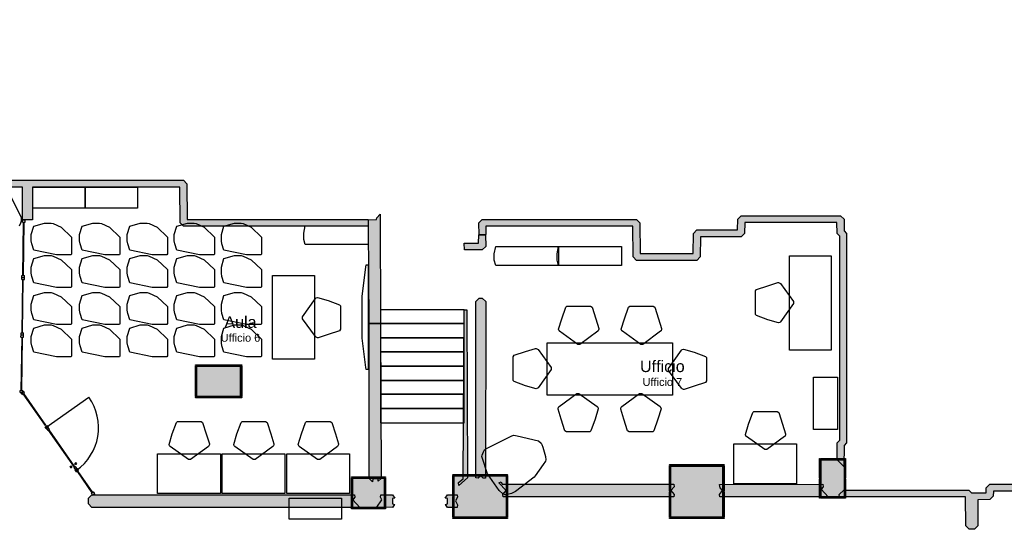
# Model space of a CAD drawing. Header units: millimetres. Extents: x -9985 to 240895, y -184894 to 39395.
# Tile 114 of 164: x 73508 to 92329, y 10620 to 20453. Entities that reach past the tile are written whole.
import ezdxf
from ezdxf.enums import TextEntityAlignment as Align

# ---------------------------------------------------------------- set-up
doc = ezdxf.new("R2010")
doc.units = ezdxf.units.MM
for name, color, linetype in [('A-ARREDI', 9, 'Continuous'), ('A-MURI-ESISTENTI', 7, 'Continuous'), ('A-PARETI-VETRATE', 5, 'Continuous'), ('A-PILASTRI', 8, 'Continuous'), ('A-PORTE', 30, 'Continuous'), ('A-SCALE', 8, 'Continuous'), ('A-TESTI', 7, 'Continuous')]:
    doc.layers.add(name, color=color, linetype=linetype)
doc.styles.add('VISIO', font='arial.ttf')

msp = doc.modelspace()

# ---------------------------------------------------------------- hatches: boundary and pattern name
at = {"layer": 'A-MURI-ESISTENTI'}
for points in [[(76370, 25885), (72400, 25885), (72399.994, 25880.005), (72395, 25880), (72395, 21550), (72330, 21485), (72250.004, 21483.873), (72250, 21485), (71975, 21480), (71975, 19930), (72085, 19920), (72085, 17390), (72662, 17389), (73563, 17389), (73750, 17389), (76570, 17389), (76570, 17385), (76640, 17385), (76705, 17320), (76710, 16635), (80170, 16635), (80170, 16505), (76640, 16505), (76575, 16570), (76570, 17255), (73750, 17255), (73750, 16627), (73563, 16627), (73563, 17255), (71955, 17255), (71955, 17389), (71955, 26250), (72020, 26315), (73270, 26315), (73275, 26410), (73340, 26475), (73440, 26475), (73505, 26410), (73510, 26315), (76370, 26315), (76370, 25885)], [(80406, 14646), (80185, 14650), (80175, 16510), (80175, 16630), (80330, 16635), (80335, 16670), (80400, 16735), (80406, 14646)], [(89260, 11915), (89135, 12040), (89135, 12370), (89185, 12420), (89185, 16320), (89135, 16370), (89130, 16575), (87370, 16575), (87365, 16370), (87300, 16305), (86520, 16305), (86515, 15920), (86450, 15855), (85300, 15855), (85235, 15920), (85230, 16505), (82420, 16505), (82415, 16350), (82290, 16345), (82285, 16570), (82350, 16635), (85300, 16635), (85365, 16570), (85370, 15985), (86380, 15985), (86385, 16370), (86450, 16435), (87230, 16435), (87235, 16640), (87300, 16705), (89200, 16705), (89265, 16640), (89265, 16420), (89315, 16370), (89315, 12370), (89265, 12320), (89260, 11915)], [(82350, 16055), (82010, 16055), (82005, 16180), (82280, 16185), (82285, 16340), (82410, 16345), (82415, 16120), (82350, 16055)], [(82410, 11695), (82370, 11695), (82320, 11735), (82270, 11695), (82225, 11700), (82225, 15070), (82290, 15135), (82350, 15135), (82415, 15070), (82410, 11695)], [(81900, 11555), (81895, 11610), (81985, 11680), (82006, 14912), (82057, 14912), (82065, 11700), (81900, 11555)], [(80250, 11623), (80185, 11688), (80185, 14640), (80406, 14646), (80415, 11688), (80360, 11633), (80359, 11680), (80258, 11680), (80250, 11623)], [(99950, 6575), (99935, 6580), (99985, 6650), (99875, 6970), (99830, 7015), (99775, 7000), (99685, 7280), (99640, 7285), (99615, 7340), (99680, 7415), (99835, 7490), (99830, 11445), (96420, 11445), (96415, 11010), (96350, 10945), (95700, 10945), (95635, 11010), (95630, 11445), (92120, 11445), (92115, 11350), (92050, 11285), (91825, 11280), (91825, 10780), (91760, 10715), (91660, 10715), (91595, 10780), (91590, 11335), (89180, 11335), (89175, 11380), (89260, 11465), (91650, 11465), (91700, 11415), (91980, 11415), (91985, 11510), (92050, 11575), (95700, 11575), (95765, 11510), (95770, 11075), (96280, 11075), (96285, 11510), (96350, 11575), (100330, 11575), (100335, 13680), (100408, 13702), (100408, 9219), (100465, 9190), (100465, 7320), (101310, 7595), (101385, 7530), (101430, 7385), (102435, 7730), (102435, 9190), (102508, 9219), (102505, 13970), (102600, 13975), (102665, 13910), (102665, 7720), (102580, 7645), (101470, 7275), (101505, 7150), (101440, 7085), (101365, 7170), (101280, 7455), (100500, 7195), (100615, 6840), (100550, 6775), (100485, 6840), (100450, 6925), (100375, 6770), (100300, 6695), (99950, 6575)], [(86015, 11380), (86010, 11335), (82750, 11335), (82745, 11380), (82805, 11460), (82666, 11602), (82710, 11625), (82730, 11575), (86010, 11575), (86015, 11530), (85955, 11460), (86015, 11380)], [(88825, 11480), (88960, 11335), (86890, 11335), (86885, 11380), (86945, 11460), (86895, 11510), (86885, 11570), (88860, 11575), (88865, 11530), (88825, 11480)], [(80010, 11135), (74885, 11135), (74820, 11200), (74820, 11310), (74885, 11375), (79910, 11375), (79915, 11330), (79875, 11280), (80010, 11135)], [(80632, 11135), (80335, 11140), (80433, 11280), (80405, 11330), (80408, 11375), (80632, 11375), (80678, 11310), (80633, 11301), (80633, 11200), (80671, 11190), (80632, 11135)], [(81872, 11135), (81683, 11135), (81649, 11190), (81684, 11200), (81684, 11301), (81643, 11310), (81683, 11375), (81872, 11375), (81875, 11330), (81838, 11260), (81875, 11180), (81872, 11135)]]:
    msp.add_hatch(color=7, dxfattribs=at).paths.add_polyline_path(points)
at = {"layer": 'A-PILASTRI'}
for points in [[(77307, 13843), (76869, 13843), (76869, 13857), (76873, 13861), (77303, 13861), (77307, 13857), (77307, 13843)], [(76887, 13835), (76887, 13255), (76873, 13255), (76869, 13259), (76869, 13831), (76873, 13835), (76887, 13835)], [(77725, 13255), (76895, 13255), (76895, 13835), (77725, 13835), (77725, 13255)], [(77751, 13843), (77313, 13843), (77313, 13857), (77317, 13861), (77747, 13861), (77751, 13857), (77751, 13843)], [(77733, 13255), (77733, 13835), (77747, 13835), (77751, 13831), (77751, 13259), (77747, 13255), (77733, 13255)], [(76869, 13247), (77307, 13247), (77307, 13233), (77303, 13229), (76873, 13229), (76869, 13233), (76869, 13247)], [(77313, 13247), (77751, 13247), (77751, 13233), (77747, 13229), (77317, 13229), (77313, 13233), (77313, 13247)], [(88817, 12071), (88817, 11693), (88803, 11693), (88799, 11697), (88799, 12067), (88803, 12071), (88817, 12071)], [(89265, 12053), (88825, 12053), (88825, 12067), (88829, 12071), (89261, 12071), (89265, 12067), (89265, 12053)], [(89273, 11693), (89273, 12071), (89287, 12071), (89291, 12067), (89291, 11697), (89287, 11693), (89273, 11693)], [(86447, 11933), (85929, 11933), (85929, 11947), (85933, 11951), (86443, 11951), (86447, 11947), (86447, 11933)], [(85947, 11925), (85947, 11438), (85933, 11438), (85929, 11442), (85929, 11921), (85933, 11925), (85947, 11925)], [(86945, 10945), (85955, 10945), (85955, 11925), (86945, 11925), (86945, 10945)], [(86971, 11933), (86453, 11933), (86453, 11947), (86457, 11951), (86967, 11951), (86971, 11947), (86971, 11933)], [(86953, 11438), (86953, 11925), (86967, 11925), (86971, 11921), (86971, 11442), (86967, 11438), (86953, 11438)], [(89265, 12045), (89265, 11335), (88825, 11335), (88825, 12045), (89265, 12045)], [(80172, 11703), (79849, 11703), (79849, 11717), (79853, 11721), (80168, 11721), (80172, 11717), (80172, 11703)], [(79867, 11695), (79867, 11135), (79853, 11135), (79849, 11139), (79849, 11691), (79853, 11695), (79867, 11695)], [(80475, 11135), (79875, 11135), (79875, 11695), (80475, 11695), (80475, 11135)], [(80501, 11703), (80178, 11703), (80178, 11717), (80182, 11721), (80497, 11721), (80501, 11717), (80501, 11703)], [(80483, 11135), (80483, 11695), (80497, 11695), (80501, 11691), (80501, 11139), (80497, 11135), (80483, 11135)], [(82307, 11743), (81789, 11743), (81789, 11757), (81793, 11761), (82303, 11761), (82307, 11757), (82307, 11743)], [(81807, 11735), (81807, 11343), (81793, 11343), (81789, 11347), (81789, 11731), (81793, 11735), (81807, 11735)], [(82805, 10945), (81815, 10945), (81815, 11735), (82805, 11735), (82805, 10945)], [(82831, 11743), (82313, 11743), (82313, 11757), (82317, 11761), (82827, 11761), (82831, 11757), (82831, 11743)], [(82813, 11343), (82813, 11735), (82827, 11735), (82831, 11731), (82831, 11347), (82827, 11343), (82813, 11343)], [(88817, 11687), (88817, 11309), (88803, 11309), (88799, 11313), (88799, 11683), (88803, 11687), (88817, 11687)], [(89273, 11309), (89273, 11687), (89287, 11687), (89291, 11683), (89291, 11313), (89287, 11309), (89273, 11309)], [(81807, 11337), (81807, 10945), (81793, 10945), (81789, 10949), (81789, 11333), (81793, 11337), (81807, 11337)], [(82813, 10945), (82813, 11337), (82827, 11337), (82831, 11333), (82831, 10949), (82827, 10945), (82813, 10945)], [(85947, 11432), (85947, 10945), (85933, 10945), (85929, 10949), (85929, 11428), (85933, 11432), (85947, 11432)], [(86953, 10945), (86953, 11432), (86967, 11432), (86971, 11428), (86971, 10949), (86967, 10945), (86953, 10945)], [(88825, 11327), (89265, 11327), (89265, 11313), (89261, 11309), (88829, 11309), (88825, 11313), (88825, 11327)], [(79849, 11127), (80172, 11127), (80172, 11113), (80168, 11109), (79853, 11109), (79849, 11113), (79849, 11127)], [(80178, 11127), (80501, 11127), (80501, 11113), (80497, 11109), (80182, 11109), (80178, 11113), (80178, 11127)], [(81789, 10937), (82307, 10937), (82307, 10923), (82303, 10919), (81793, 10919), (81789, 10923), (81789, 10937)], [(82313, 10937), (82831, 10937), (82831, 10923), (82827, 10919), (82317, 10919), (82313, 10923), (82313, 10937)], [(85929, 10937), (86447, 10937), (86447, 10923), (86443, 10919), (85933, 10919), (85929, 10923), (85929, 10937)], [(86453, 10937), (86971, 10937), (86971, 10923), (86967, 10919), (86457, 10919), (86453, 10923), (86453, 10937)]]:
    msp.add_hatch(color=8, dxfattribs=at).paths.add_polyline_path(points)

# ---------------------------------------------------------------- linework, layer by layer
at = {"layer": 'A-ARREDI'}
for points in [[(73760.2, 16850.6), (73760.2, 17250.6), (74760.2, 17250.6), (74760.2, 16850.6), (73760.2, 16850.6)], [(73760.2, 16850.6), (73760.2, 17250.6), (74760.2, 17250.6), (74760.2, 16850.6), (73760.2, 16850.6)], [(74761.2, 16850.6), (74761.2, 17250.6), (75761.2, 17250.6), (75761.2, 16850.6), (74761.2, 16850.6)], [(74761.2, 16850.6), (74761.2, 17250.6), (75761.2, 17250.6), (75761.2, 16850.6), (74761.2, 16850.6)], [(73729.4, 16347.4), (73779.4, 16507.4), (73979.4, 16567.4), (74109.4, 16567.4), (74149.4, 16557.4), (74299.4, 16487.4), (74499.4, 16297.4), (74499.4, 15977.4), (74489.4, 15957.4), (74209.4, 15957.4), (73779.4, 16047.4), (73739.4, 16167.4), (73729.4, 16227.4), (73729.4, 16347.4)], [(73729.4, 16347.4), (73779.4, 16507.4), (73979.4, 16567.4), (74109.4, 16567.4), (74149.4, 16557.4), (74299.4, 16487.4), (74499.4, 16297.4), (74499.4, 15977.4), (74489.4, 15957.4), (74209.4, 15957.4), (73779.4, 16047.4), (73739.4, 16167.4), (73729.4, 16227.4), (73729.4, 16347.4)], [(74653.4, 16347.4), (74703.4, 16507.4), (74903.4, 16567.4), (75033.4, 16567.4), (75073.4, 16557.4), (75223.4, 16487.4), (75423.4, 16297.4), (75423.4, 15977.4), (75413.4, 15957.4), (75133.4, 15957.4), (74703.4, 16047.4), (74663.4, 16167.4), (74653.4, 16227.4), (74653.4, 16347.4)], [(74653.4, 16347.4), (74703.4, 16507.4), (74903.4, 16567.4), (75033.4, 16567.4), (75073.4, 16557.4), (75223.4, 16487.4), (75423.4, 16297.4), (75423.4, 15977.4), (75413.4, 15957.4), (75133.4, 15957.4), (74703.4, 16047.4), (74663.4, 16167.4), (74653.4, 16227.4), (74653.4, 16347.4)], [(75562.4, 16347.4), (75612.4, 16507.4), (75812.4, 16567.4), (75942.4, 16567.4), (75982.4, 16557.4), (76132.4, 16487.4), (76332.4, 16297.4), (76332.4, 15977.4), (76322.4, 15957.4), (76042.4, 15957.4), (75612.4, 16047.4), (75572.4, 16167.4), (75562.4, 16227.4), (75562.4, 16347.4)], [(75562.4, 16347.4), (75612.4, 16507.4), (75812.4, 16567.4), (75942.4, 16567.4), (75982.4, 16557.4), (76132.4, 16487.4), (76332.4, 16297.4), (76332.4, 15977.4), (76322.4, 15957.4), (76042.4, 15957.4), (75612.4, 16047.4), (75572.4, 16167.4), (75562.4, 16227.4), (75562.4, 16347.4)], [(76462.4, 16347.4), (76512.4, 16507.4), (76712.4, 16567.4), (76842.4, 16567.4), (76882.4, 16557.4), (77032.4, 16487.4), (77232.4, 16297.4), (77232.4, 15977.4), (77222.4, 15957.4), (76942.4, 15957.4), (76512.4, 16047.4), (76472.4, 16167.4), (76462.4, 16227.4), (76462.4, 16347.4)], [(76462.4, 16347.4), (76512.4, 16507.4), (76712.4, 16567.4), (76842.4, 16567.4), (76882.4, 16557.4), (77032.4, 16487.4), (77232.4, 16297.4), (77232.4, 15977.4), (77222.4, 15957.4), (76942.4, 15957.4), (76512.4, 16047.4), (76472.4, 16167.4), (76462.4, 16227.4), (76462.4, 16347.4)], [(77362.4, 16347.4), (77412.4, 16507.4), (77612.4, 16567.4), (77742.4, 16567.4), (77782.4, 16557.4), (77932.4, 16487.4), (78132.4, 16297.4), (78132.4, 15977.4), (78122.4, 15957.4), (77842.4, 15957.4), (77412.4, 16047.4), (77372.4, 16167.4), (77362.4, 16227.4), (77362.4, 16347.4)], [(77362.4, 16347.4), (77412.4, 16507.4), (77612.4, 16567.4), (77742.4, 16567.4), (77782.4, 16557.4), (77932.4, 16487.4), (78132.4, 16297.4), (78132.4, 15977.4), (78122.4, 15957.4), (77842.4, 15957.4), (77412.4, 16047.4), (77372.4, 16167.4), (77362.4, 16227.4), (77362.4, 16347.4)], [(80166, 16514.8), (80166, 16154.8), (78966, 16154.8), (78936, 16254.8), (78936, 16374.8), (78966, 16514.8), (80166, 16514.8)], [(80166, 16514.8), (80166, 16154.8), (78966, 16154.8), (78936, 16254.8), (78936, 16374.8), (78966, 16514.8), (80166, 16514.8)], [(83809.5, 16117.5), (83809.5, 15757.5), (82609.5, 15757.5), (82579.5, 15857.5), (82579.5, 15977.5), (82609.5, 16117.5), (83809.5, 16117.5)], [(83809.5, 16117.5), (83809.5, 15757.5), (82609.5, 15757.5), (82579.5, 15857.5), (82579.5, 15977.5), (82609.5, 16117.5), (83809.5, 16117.5)], [(85009.5, 16117.5), (85009.5, 15757.5), (83809.5, 15757.5), (83779.5, 15857.5), (83779.5, 15977.5), (83809.5, 16117.5), (85009.5, 16117.5)], [(85009.5, 16117.5), (85009.5, 15757.5), (83809.5, 15757.5), (83779.5, 15857.5), (83779.5, 15977.5), (83809.5, 16117.5), (85009.5, 16117.5)], [(73729.4, 15727.4), (73779.4, 15887.4), (73979.4, 15947.4), (74109.4, 15947.4), (74149.4, 15937.4), (74299.4, 15867.4), (74499.4, 15677.4), (74499.4, 15357.4), (74489.4, 15337.4), (74209.4, 15337.4), (73779.4, 15427.4), (73739.4, 15547.4), (73729.4, 15607.4), (73729.4, 15727.4)], [(73729.4, 15727.4), (73779.4, 15887.4), (73979.4, 15947.4), (74109.4, 15947.4), (74149.4, 15937.4), (74299.4, 15867.4), (74499.4, 15677.4), (74499.4, 15357.4), (74489.4, 15337.4), (74209.4, 15337.4), (73779.4, 15427.4), (73739.4, 15547.4), (73729.4, 15607.4), (73729.4, 15727.4)], [(74653.4, 15727.4), (74703.4, 15887.4), (74903.4, 15947.4), (75033.4, 15947.4), (75073.4, 15937.4), (75223.4, 15867.4), (75423.4, 15677.4), (75423.4, 15357.4), (75413.4, 15337.4), (75133.4, 15337.4), (74703.4, 15427.4), (74663.4, 15547.4), (74653.4, 15607.4), (74653.4, 15727.4)], [(74653.4, 15727.4), (74703.4, 15887.4), (74903.4, 15947.4), (75033.4, 15947.4), (75073.4, 15937.4), (75223.4, 15867.4), (75423.4, 15677.4), (75423.4, 15357.4), (75413.4, 15337.4), (75133.4, 15337.4), (74703.4, 15427.4), (74663.4, 15547.4), (74653.4, 15607.4), (74653.4, 15727.4)], [(75562.4, 15727.4), (75612.4, 15887.4), (75812.4, 15947.4), (75942.4, 15947.4), (75982.4, 15937.4), (76132.4, 15867.4), (76332.4, 15677.4), (76332.4, 15357.4), (76322.4, 15337.4), (76042.4, 15337.4), (75612.4, 15427.4), (75572.4, 15547.4), (75562.4, 15607.4), (75562.4, 15727.4)], [(75562.4, 15727.4), (75612.4, 15887.4), (75812.4, 15947.4), (75942.4, 15947.4), (75982.4, 15937.4), (76132.4, 15867.4), (76332.4, 15677.4), (76332.4, 15357.4), (76322.4, 15337.4), (76042.4, 15337.4), (75612.4, 15427.4), (75572.4, 15547.4), (75562.4, 15607.4), (75562.4, 15727.4)], [(76462.4, 15727.4), (76512.4, 15887.4), (76712.4, 15947.4), (76842.4, 15947.4), (76882.4, 15937.4), (77032.4, 15867.4), (77232.4, 15677.4), (77232.4, 15357.4), (77222.4, 15337.4), (76942.4, 15337.4), (76512.4, 15427.4), (76472.4, 15547.4), (76462.4, 15607.4), (76462.4, 15727.4)], [(76462.4, 15727.4), (76512.4, 15887.4), (76712.4, 15947.4), (76842.4, 15947.4), (76882.4, 15937.4), (77032.4, 15867.4), (77232.4, 15677.4), (77232.4, 15357.4), (77222.4, 15337.4), (76942.4, 15337.4), (76512.4, 15427.4), (76472.4, 15547.4), (76462.4, 15607.4), (76462.4, 15727.4)], [(77362.4, 15727.4), (77412.4, 15887.4), (77612.4, 15947.4), (77742.4, 15947.4), (77782.4, 15937.4), (77932.4, 15867.4), (78132.4, 15677.4), (78132.4, 15357.4), (78122.4, 15337.4), (77842.4, 15337.4), (77412.4, 15427.4), (77372.4, 15547.4), (77362.4, 15607.4), (77362.4, 15727.4)], [(77362.4, 15727.4), (77412.4, 15887.4), (77612.4, 15947.4), (77742.4, 15947.4), (77782.4, 15937.4), (77932.4, 15867.4), (78132.4, 15677.4), (78132.4, 15357.4), (78122.4, 15337.4), (77842.4, 15337.4), (77412.4, 15427.4), (77372.4, 15547.4), (77362.4, 15607.4), (77362.4, 15727.4)], [(88220, 15940), (89020, 15940), (89020, 14140), (88220, 14140), (88220, 15940)], [(88220, 15940), (89020, 15940), (89020, 14140), (88220, 14140), (88220, 15940)], [(80171.4, 13767.4), (80131.4, 13767.4), (80121.4, 13807.4), (80051.4, 14367.4), (80051.4, 15167.4), (80121.4, 15727.4), (80131.4, 15767.4), (80171.4, 15767.4), (80171.4, 13767.4)], [(80171.4, 13767.4), (80131.4, 13767.4), (80121.4, 13807.4), (80051.4, 14367.4), (80051.4, 15167.4), (80121.4, 15727.4), (80131.4, 15767.4), (80171.4, 15767.4), (80171.4, 13767.4)], [(79142.4, 13967.4), (78342.4, 13967.4), (78342.4, 15567.4), (79142.4, 15567.4), (79142.4, 13967.4)], [(79142.4, 13967.4), (78342.4, 13967.4), (78342.4, 15567.4), (79142.4, 15567.4), (79142.4, 13967.4)], [(87570, 15270), (87590, 15300), (87810, 15370), (88000, 15430), (88010, 15430), (88040, 15420), (88050, 15410), (88300, 15070), (88300, 15030), (88050, 14680), (88040, 14670), (88010, 14660), (87810, 14720), (87590, 14800), (87570, 14820), (87570, 15270)], [(87570, 15270), (87590, 15300), (87810, 15370), (88000, 15430), (88010, 15430), (88040, 15420), (88050, 15410), (88300, 15070), (88300, 15030), (88050, 14680), (88040, 14670), (88010, 14660), (87810, 14720), (87590, 14800), (87570, 14820), (87570, 15270)], [(73729.4, 15020.4), (73779.4, 15180.4), (73979.4, 15240.4), (74109.4, 15240.4), (74149.4, 15230.4), (74299.4, 15160.4), (74499.4, 14970.4), (74499.4, 14650.4), (74489.4, 14630.4), (74209.4, 14630.4), (73779.4, 14720.4), (73739.4, 14840.4), (73729.4, 14900.4), (73729.4, 15020.4)], [(73729.4, 15020.4), (73779.4, 15180.4), (73979.4, 15240.4), (74109.4, 15240.4), (74149.4, 15230.4), (74299.4, 15160.4), (74499.4, 14970.4), (74499.4, 14650.4), (74489.4, 14630.4), (74209.4, 14630.4), (73779.4, 14720.4), (73739.4, 14840.4), (73729.4, 14900.4), (73729.4, 15020.4)], [(74653.4, 15020.4), (74703.4, 15180.4), (74903.4, 15240.4), (75033.4, 15240.4), (75073.4, 15230.4), (75223.4, 15160.4), (75423.4, 14970.4), (75423.4, 14650.4), (75413.4, 14630.4), (75133.4, 14630.4), (74703.4, 14720.4), (74663.4, 14840.4), (74653.4, 14900.4), (74653.4, 15020.4)], [(74653.4, 15020.4), (74703.4, 15180.4), (74903.4, 15240.4), (75033.4, 15240.4), (75073.4, 15230.4), (75223.4, 15160.4), (75423.4, 14970.4), (75423.4, 14650.4), (75413.4, 14630.4), (75133.4, 14630.4), (74703.4, 14720.4), (74663.4, 14840.4), (74653.4, 14900.4), (74653.4, 15020.4)], [(75562.4, 15020.4), (75612.4, 15180.4), (75812.4, 15240.4), (75942.4, 15240.4), (75982.4, 15230.4), (76132.4, 15160.4), (76332.4, 14970.4), (76332.4, 14650.4), (76322.4, 14630.4), (76042.4, 14630.4), (75612.4, 14720.4), (75572.4, 14840.4), (75562.4, 14900.4), (75562.4, 15020.4)], [(75562.4, 15020.4), (75612.4, 15180.4), (75812.4, 15240.4), (75942.4, 15240.4), (75982.4, 15230.4), (76132.4, 15160.4), (76332.4, 14970.4), (76332.4, 14650.4), (76322.4, 14630.4), (76042.4, 14630.4), (75612.4, 14720.4), (75572.4, 14840.4), (75562.4, 14900.4), (75562.4, 15020.4)], [(76462.4, 15020.4), (76512.4, 15180.4), (76712.4, 15240.4), (76842.4, 15240.4), (76882.4, 15230.4), (77032.4, 15160.4), (77232.4, 14970.4), (77232.4, 14650.4), (77222.4, 14630.4), (76942.4, 14630.4), (76512.4, 14720.4), (76472.4, 14840.4), (76462.4, 14900.4), (76462.4, 15020.4)], [(76462.4, 15020.4), (76512.4, 15180.4), (76712.4, 15240.4), (76842.4, 15240.4), (76882.4, 15230.4), (77032.4, 15160.4), (77232.4, 14970.4), (77232.4, 14650.4), (77222.4, 14630.4), (76942.4, 14630.4), (76512.4, 14720.4), (76472.4, 14840.4), (76462.4, 14900.4), (76462.4, 15020.4)], [(77362.4, 15020.4), (77412.4, 15180.4), (77612.4, 15240.4), (77742.4, 15240.4), (77782.4, 15230.4), (77932.4, 15160.4), (78132.4, 14970.4), (78132.4, 14650.4), (78122.4, 14630.4), (77842.4, 14630.4), (77412.4, 14720.4), (77372.4, 14840.4), (77362.4, 14900.4), (77362.4, 15020.4)], [(77362.4, 15020.4), (77412.4, 15180.4), (77612.4, 15240.4), (77742.4, 15240.4), (77782.4, 15230.4), (77932.4, 15160.4), (78132.4, 14970.4), (78132.4, 14650.4), (78122.4, 14630.4), (77842.4, 14630.4), (77412.4, 14720.4), (77372.4, 14840.4), (77362.4, 14900.4), (77362.4, 15020.4)], [(79642.4, 14537.4), (79622.4, 14507.4), (79402.4, 14437.4), (79212.4, 14377.4), (79202.4, 14377.4), (79172.4, 14387.4), (79162.4, 14397.4), (78912.4, 14737.4), (78912.4, 14777.4), (79162.4, 15127.4), (79172.4, 15137.4), (79202.4, 15147.4), (79402.4, 15087.4), (79622.4, 15007.4), (79642.4, 14987.4), (79642.4, 14537.4)], [(79642.4, 14537.4), (79622.4, 14507.4), (79402.4, 14437.4), (79212.4, 14377.4), (79202.4, 14377.4), (79172.4, 14387.4), (79162.4, 14397.4), (78912.4, 14737.4), (78912.4, 14777.4), (79162.4, 15127.4), (79172.4, 15137.4), (79202.4, 15147.4), (79402.4, 15087.4), (79622.4, 15007.4), (79642.4, 14987.4), (79642.4, 14537.4)], [(84418, 14980), (84448, 14960), (84518, 14740), (84578, 14550), (84578, 14540), (84568, 14510), (84558, 14500), (84218, 14250), (84178, 14250), (83828, 14500), (83818, 14510), (83808, 14540), (83868, 14740), (83948, 14960), (83968, 14980), (84418, 14980)], [(84418, 14980), (84448, 14960), (84518, 14740), (84578, 14550), (84578, 14540), (84568, 14510), (84558, 14500), (84218, 14250), (84178, 14250), (83828, 14500), (83818, 14510), (83808, 14540), (83868, 14740), (83948, 14960), (83968, 14980), (84418, 14980)], [(85618, 14980), (85648, 14960), (85718, 14740), (85778, 14550), (85778, 14540), (85768, 14510), (85758, 14500), (85418, 14250), (85378, 14250), (85028, 14500), (85018, 14510), (85008, 14540), (85068, 14740), (85148, 14960), (85168, 14980), (85618, 14980)], [(85618, 14980), (85648, 14960), (85718, 14740), (85778, 14550), (85778, 14540), (85768, 14510), (85758, 14500), (85418, 14250), (85378, 14250), (85028, 14500), (85018, 14510), (85008, 14540), (85068, 14740), (85148, 14960), (85168, 14980), (85618, 14980)], [(73729.4, 14400.4), (73779.4, 14560.4), (73979.4, 14620.4), (74109.4, 14620.4), (74149.4, 14610.4), (74299.4, 14540.4), (74499.4, 14350.4), (74499.4, 14030.4), (74489.4, 14010.4), (74209.4, 14010.4), (73779.4, 14100.4), (73739.4, 14220.4), (73729.4, 14280.4), (73729.4, 14400.4)], [(73729.4, 14400.4), (73779.4, 14560.4), (73979.4, 14620.4), (74109.4, 14620.4), (74149.4, 14610.4), (74299.4, 14540.4), (74499.4, 14350.4), (74499.4, 14030.4), (74489.4, 14010.4), (74209.4, 14010.4), (73779.4, 14100.4), (73739.4, 14220.4), (73729.4, 14280.4), (73729.4, 14400.4)], [(74653.4, 14400.4), (74703.4, 14560.4), (74903.4, 14620.4), (75033.4, 14620.4), (75073.4, 14610.4), (75223.4, 14540.4), (75423.4, 14350.4), (75423.4, 14030.4), (75413.4, 14010.4), (75133.4, 14010.4), (74703.4, 14100.4), (74663.4, 14220.4), (74653.4, 14280.4), (74653.4, 14400.4)], [(74653.4, 14400.4), (74703.4, 14560.4), (74903.4, 14620.4), (75033.4, 14620.4), (75073.4, 14610.4), (75223.4, 14540.4), (75423.4, 14350.4), (75423.4, 14030.4), (75413.4, 14010.4), (75133.4, 14010.4), (74703.4, 14100.4), (74663.4, 14220.4), (74653.4, 14280.4), (74653.4, 14400.4)], [(75562.4, 14400.4), (75612.4, 14560.4), (75812.4, 14620.4), (75942.4, 14620.4), (75982.4, 14610.4), (76132.4, 14540.4), (76332.4, 14350.4), (76332.4, 14030.4), (76322.4, 14010.4), (76042.4, 14010.4), (75612.4, 14100.4), (75572.4, 14220.4), (75562.4, 14280.4), (75562.4, 14400.4)], [(75562.4, 14400.4), (75612.4, 14560.4), (75812.4, 14620.4), (75942.4, 14620.4), (75982.4, 14610.4), (76132.4, 14540.4), (76332.4, 14350.4), (76332.4, 14030.4), (76322.4, 14010.4), (76042.4, 14010.4), (75612.4, 14100.4), (75572.4, 14220.4), (75562.4, 14280.4), (75562.4, 14400.4)], [(76462.4, 14400.4), (76512.4, 14560.4), (76712.4, 14620.4), (76842.4, 14620.4), (76882.4, 14610.4), (77032.4, 14540.4), (77232.4, 14350.4), (77232.4, 14030.4), (77222.4, 14010.4), (76942.4, 14010.4), (76512.4, 14100.4), (76472.4, 14220.4), (76462.4, 14280.4), (76462.4, 14400.4)], [(76462.4, 14400.4), (76512.4, 14560.4), (76712.4, 14620.4), (76842.4, 14620.4), (76882.4, 14610.4), (77032.4, 14540.4), (77232.4, 14350.4), (77232.4, 14030.4), (77222.4, 14010.4), (76942.4, 14010.4), (76512.4, 14100.4), (76472.4, 14220.4), (76462.4, 14280.4), (76462.4, 14400.4)], [(77362.4, 14400.4), (77412.4, 14560.4), (77612.4, 14620.4), (77742.4, 14620.4), (77782.4, 14610.4), (77932.4, 14540.4), (78132.4, 14350.4), (78132.4, 14030.4), (78122.4, 14010.4), (77842.4, 14010.4), (77412.4, 14100.4), (77372.4, 14220.4), (77362.4, 14280.4), (77362.4, 14400.4)], [(77362.4, 14400.4), (77412.4, 14560.4), (77612.4, 14620.4), (77742.4, 14620.4), (77782.4, 14610.4), (77932.4, 14540.4), (78132.4, 14350.4), (78132.4, 14030.4), (78122.4, 14010.4), (77842.4, 14010.4), (77412.4, 14100.4), (77372.4, 14220.4), (77362.4, 14280.4), (77362.4, 14400.4)], [(82938, 14010), (82958, 14040), (83178, 14110), (83368, 14170), (83378, 14170), (83408, 14160), (83418, 14150), (83668, 13810), (83668, 13770), (83418, 13420), (83408, 13410), (83378, 13400), (83178, 13460), (82958, 13540), (82938, 13560), (82938, 14010)], [(82938, 14010), (82958, 14040), (83178, 14110), (83368, 14170), (83378, 14170), (83408, 14160), (83418, 14150), (83668, 13810), (83668, 13770), (83418, 13420), (83408, 13410), (83378, 13400), (83178, 13460), (82958, 13540), (82938, 13560), (82938, 14010)], [(85988, 14280), (85988, 13280), (83588, 13280), (83588, 14280), (85988, 14280)], [(85988, 14280), (85988, 13280), (83588, 13280), (83588, 14280), (85988, 14280)], [(86638, 13550), (86618, 13520), (86398, 13450), (86208, 13390), (86198, 13390), (86168, 13400), (86158, 13410), (85908, 13750), (85908, 13790), (86158, 14140), (86168, 14150), (86198, 14160), (86398, 14100), (86618, 14020), (86638, 14000), (86638, 13550)], [(86638, 13550), (86618, 13520), (86398, 13450), (86208, 13390), (86198, 13390), (86168, 13400), (86158, 13410), (85908, 13750), (85908, 13790), (86158, 14140), (86168, 14150), (86198, 14160), (86398, 14100), (86618, 14020), (86638, 14000), (86638, 13550)], [(89140, 12620), (88680, 12620), (88680, 13620), (89140, 13620), (89140, 12620)], [(89140, 12620), (88680, 12620), (88680, 13620), (89140, 13620), (89140, 12620)], [(83958, 12580), (83928, 12600), (83858, 12820), (83798, 13010), (83798, 13020), (83808, 13050), (83818, 13060), (84158, 13310), (84198, 13310), (84548, 13060), (84558, 13050), (84568, 13020), (84508, 12820), (84428, 12600), (84408, 12580), (83958, 12580)], [(83958, 12580), (83928, 12600), (83858, 12820), (83798, 13010), (83798, 13020), (83808, 13050), (83818, 13060), (84158, 13310), (84198, 13310), (84548, 13060), (84558, 13050), (84568, 13020), (84508, 12820), (84428, 12600), (84408, 12580), (83958, 12580)], [(85158, 12580), (85128, 12600), (85058, 12820), (84998, 13010), (84998, 13020), (85008, 13050), (85018, 13060), (85358, 13310), (85398, 13310), (85748, 13060), (85758, 13050), (85768, 13020), (85708, 12820), (85628, 12600), (85608, 12580), (85158, 12580)], [(85158, 12580), (85128, 12600), (85058, 12820), (84998, 13010), (84998, 13020), (85008, 13050), (85018, 13060), (85358, 13310), (85398, 13310), (85748, 13060), (85758, 13050), (85768, 13020), (85708, 12820), (85628, 12600), (85608, 12580), (85158, 12580)], [(87989.5, 12967.5), (88019.5, 12947.5), (88089.5, 12727.5), (88149.5, 12537.5), (88149.5, 12527.5), (88139.5, 12497.5), (88129.5, 12487.5), (87789.5, 12237.5), (87749.5, 12237.5), (87399.5, 12487.5), (87389.5, 12497.5), (87379.5, 12527.5), (87439.5, 12727.5), (87519.5, 12947.5), (87539.5, 12967.5), (87989.5, 12967.5)], [(87989.5, 12967.5), (88019.5, 12947.5), (88089.5, 12727.5), (88149.5, 12537.5), (88149.5, 12527.5), (88139.5, 12497.5), (88129.5, 12487.5), (87789.5, 12237.5), (87749.5, 12237.5), (87399.5, 12487.5), (87389.5, 12497.5), (87379.5, 12527.5), (87439.5, 12727.5), (87519.5, 12947.5), (87539.5, 12967.5), (87989.5, 12967.5)], [(76974.1, 12777.4), (77004.1, 12757.4), (77074.1, 12537.4), (77134.1, 12347.4), (77134.1, 12337.4), (77124.1, 12307.4), (77114.1, 12297.4), (76774.1, 12047.4), (76734.1, 12047.4), (76384.1, 12297.4), (76374.1, 12307.4), (76364.1, 12337.4), (76424.1, 12537.4), (76504.1, 12757.4), (76524.1, 12777.4), (76974.1, 12777.4)], [(76974.1, 12777.4), (77004.1, 12757.4), (77074.1, 12537.4), (77134.1, 12347.4), (77134.1, 12337.4), (77124.1, 12307.4), (77114.1, 12297.4), (76774.1, 12047.4), (76734.1, 12047.4), (76384.1, 12297.4), (76374.1, 12307.4), (76364.1, 12337.4), (76424.1, 12537.4), (76504.1, 12757.4), (76524.1, 12777.4), (76974.1, 12777.4)], [(78208.1, 12777.4), (78238.1, 12757.4), (78308.1, 12537.4), (78368.1, 12347.4), (78368.1, 12337.4), (78358.1, 12307.4), (78348.1, 12297.4), (78008.1, 12047.4), (77968.1, 12047.4), (77618.1, 12297.4), (77608.1, 12307.4), (77598.1, 12337.4), (77658.1, 12537.4), (77738.1, 12757.4), (77758.1, 12777.4), (78208.1, 12777.4)], [(78208.1, 12777.4), (78238.1, 12757.4), (78308.1, 12537.4), (78368.1, 12347.4), (78368.1, 12337.4), (78358.1, 12307.4), (78348.1, 12297.4), (78008.1, 12047.4), (77968.1, 12047.4), (77618.1, 12297.4), (77608.1, 12307.4), (77598.1, 12337.4), (77658.1, 12537.4), (77738.1, 12757.4), (77758.1, 12777.4), (78208.1, 12777.4)], [(79442.1, 12777.4), (79472.1, 12757.4), (79542.1, 12537.4), (79602.1, 12347.4), (79602.1, 12337.4), (79592.1, 12307.4), (79582.1, 12297.4), (79242.1, 12047.4), (79202.1, 12047.4), (78852.1, 12297.4), (78842.1, 12307.4), (78832.1, 12337.4), (78892.1, 12537.4), (78972.1, 12757.4), (78992.1, 12777.4), (79442.1, 12777.4)], [(79442.1, 12777.4), (79472.1, 12757.4), (79542.1, 12537.4), (79602.1, 12347.4), (79602.1, 12337.4), (79592.1, 12307.4), (79582.1, 12297.4), (79242.1, 12047.4), (79202.1, 12047.4), (78852.1, 12297.4), (78842.1, 12307.4), (78832.1, 12337.4), (78892.1, 12537.4), (78972.1, 12757.4), (78992.1, 12777.4), (79442.1, 12777.4)], [(83342.492, 11711.165), (82983.827, 11437.741), (82909.053, 11399.968), (82801.929, 11374.98), (82786.432, 11373.624), (82745.655, 11393.48), (82669.817, 11457.116), (82446.952, 11773.357), (82339.638, 12107.515), (82345.353, 12131.439), (82370.924, 12196.139), (82390.78, 12236.916), (82420.419, 12255.125), (82914.199, 12501.33), (82952.264, 12512.468), (83015.608, 12502.394), (83422.31, 12405.242), (83472.869, 12362.818), (83491.078, 12333.18), (83510.643, 12288.044), (83557.907, 12104.79), (83563.33, 12042.801), (83557.615, 12018.878), (83516.547, 11952.821), (83363.704, 11736.444), (83342.492, 11711.165)], [(83342.492, 11711.165), (82983.827, 11437.741), (82909.053, 11399.968), (82801.929, 11374.98), (82786.432, 11373.624), (82745.655, 11393.48), (82669.817, 11457.116), (82446.952, 11773.357), (82339.638, 12107.515), (82345.353, 12131.439), (82370.924, 12196.139), (82390.78, 12236.916), (82420.419, 12255.125), (82914.199, 12501.33), (82952.264, 12512.468), (83015.608, 12502.394), (83422.31, 12405.242), (83472.869, 12362.818), (83491.078, 12333.18), (83510.643, 12288.044), (83557.907, 12104.79), (83563.33, 12042.801), (83557.615, 12018.878), (83516.547, 11952.821), (83363.704, 11736.444), (83342.492, 11711.165)], [(88359.5, 12347.5), (88359.5, 11587.5), (87159.5, 11587.5), (87159.5, 12347.5), (88359.5, 12347.5)], [(88359.5, 12347.5), (88359.5, 11587.5), (87159.5, 11587.5), (87159.5, 12347.5), (88359.5, 12347.5)], [(77344.1, 12157.4), (77344.1, 11397.4), (76144.1, 11397.4), (76144.1, 12157.4), (77344.1, 12157.4)], [(77344.1, 12157.4), (77344.1, 11397.4), (76144.1, 11397.4), (76144.1, 12157.4), (77344.1, 12157.4)], [(78578.1, 12157.4), (78578.1, 11397.4), (77378.1, 11397.4), (77378.1, 12157.4), (78578.1, 12157.4)], [(78578.1, 12157.4), (78578.1, 11397.4), (77378.1, 11397.4), (77378.1, 12157.4), (78578.1, 12157.4)], [(79812.1, 12157.4), (79812.1, 11397.4), (78612.1, 11397.4), (78612.1, 12157.4), (79812.1, 12157.4)], [(79812.1, 12157.4), (79812.1, 11397.4), (78612.1, 11397.4), (78612.1, 12157.4), (79812.1, 12157.4)], [(78659.5, 10907.5), (78659.5, 11307.5), (79659.5, 11307.5), (79659.5, 10907.5), (78659.5, 10907.5)], [(78659.5, 10907.5), (78659.5, 11307.5), (79659.5, 11307.5), (79659.5, 10907.5), (78659.5, 10907.5)]]:
    msp.add_lwpolyline(points, close=True, dxfattribs=at)
msp.add_lwpolyline([(73314.5, 17121.9), (73535.5, 16679.9), (73535.5, 16601.9), (73522.5, 16562.9), (73496.5, 16510.9)], dxfattribs=at)
msp.add_lwpolyline([(73314.5, 17121.9), (73535.5, 16679.9), (73535.5, 16601.9), (73522.5, 16562.9), (73496.5, 16510.9)], dxfattribs=at)
at = {"layer": 'A-MURI-ESISTENTI'}
for points in [[(72662, 17389), (73563, 17389), (73750, 17389), (76570, 17389), (76570, 17385), (76640, 17385), (76705, 17320), (76710, 16635), (80170, 16635), (80170, 16505), (76640, 16505), (76575, 16570), (76570, 17255), (73750, 17255), (73750, 16627), (73563, 16627), (73563, 17255), (71955, 17255)], [(95630, 11445), (92120, 11445), (92115, 11350), (92050, 11285), (91825, 11280), (91825, 10780), (91760, 10715), (91660, 10715), (91595, 10780), (91590, 11335), (89180, 11335), (89175, 11380), (89260, 11465), (91650, 11465), (91700, 11415), (91980, 11415), (91985, 11510), (92050, 11575), (95700, 11575)]]:
    msp.add_lwpolyline(points, dxfattribs=at)
for points in [[(80406, 14646), (80185, 14650), (80175, 16510), (80175, 16630), (80330, 16635), (80335, 16670), (80400, 16735), (80406, 14646)], [(89260, 11915), (89135, 12040), (89135, 12370), (89185, 12420), (89185, 16320), (89135, 16370), (89130, 16575), (87370, 16575), (87365, 16370), (87300, 16305), (86520, 16305), (86515, 15920), (86450, 15855), (85300, 15855), (85235, 15920), (85230, 16505), (82420, 16505), (82415, 16350), (82290, 16345), (82285, 16570), (82350, 16635), (85300, 16635), (85365, 16570), (85370, 15985), (86380, 15985), (86385, 16370), (86450, 16435), (87230, 16435), (87235, 16640), (87300, 16705), (89200, 16705), (89265, 16640), (89265, 16420), (89315, 16370), (89315, 12370), (89265, 12320), (89260, 11915)], [(82350, 16055), (82010, 16055), (82005, 16180), (82280, 16185), (82285, 16340), (82410, 16345), (82415, 16120), (82350, 16055)], [(82410, 11695), (82370, 11695), (82320, 11735), (82270, 11695), (82225, 11700), (82225, 15070), (82290, 15135), (82350, 15135), (82415, 15070), (82410, 11695)], [(81900, 11555), (81895, 11610), (81985, 11680), (82006, 14912), (82057, 14912), (82065, 11700), (81900, 11555)], [(80250, 11623), (80185, 11688), (80185, 14640), (80406, 14646), (80415, 11688), (80360, 11633), (80359, 11680), (80258, 11680), (80250, 11623)], [(86015, 11380), (86010, 11335), (82750, 11335), (82745, 11380), (82805, 11460), (82666, 11602), (82710, 11625), (82730, 11575), (86010, 11575), (86015, 11530), (85955, 11460), (86015, 11380)], [(88825, 11480), (88960, 11335), (86890, 11335), (86885, 11380), (86945, 11460), (86895, 11510), (86885, 11570), (88860, 11575), (88865, 11530), (88825, 11480)], [(80010, 11135), (74885, 11135), (74820, 11200), (74820, 11310), (74885, 11375), (79910, 11375), (79915, 11330), (79875, 11280), (80010, 11135)], [(80632, 11135), (80335, 11140), (80433, 11280), (80405, 11330), (80408, 11375), (80632, 11375), (80678, 11310), (80633, 11301), (80633, 11200), (80671, 11190), (80632, 11135)], [(81872, 11135), (81683, 11135), (81649, 11190), (81684, 11200), (81684, 11301), (81643, 11310), (81683, 11375), (81872, 11375), (81875, 11330), (81838, 11260), (81875, 11180), (81872, 11135)]]:
    msp.add_lwpolyline(points, close=True, dxfattribs=at)
at = {"layer": 'A-PARETI-VETRATE'}
for p, q in [((73562.1, 16586.7), (73562.6, 16626.7)), ((73562.1, 16586.7), (73612.1, 16586)), ((73562.6, 16626.7), (73612.6, 16626)), ((73568.1, 15567.8), (73582.1, 16586.4)), ((73578.1, 15567.7), (73592.1, 16586.3)), ((73582.1, 16586.4), (73592.1, 16586.3)), ((73612.1, 16586), (73612.6, 16626)), ((73547, 15488.1), (73547.6, 15528.1)), ((73547, 15488.1), (73597, 15487.4)), ((73547.6, 15528.1), (73548.1, 15568.1)), ((73547.6, 15528.1), (73597.6, 15527.4)), ((73547.6, 15528.1), (73597.6, 15527.4)), ((73548.1, 15568.1), (73598.1, 15567.4)), ((73553.1, 14469.3), (73567, 15487.8)), ((73563.1, 14469.1), (73577, 15487.7)), ((73567, 15487.8), (73577, 15487.7)), ((73568.1, 15567.8), (73578.1, 15567.7)), ((73597, 15487.4), (73597.6, 15527.4)), ((73597.6, 15527.4), (73598.1, 15567.4)), ((73532, 14389.6), (73532.5, 14429.5)), ((73532, 14389.6), (73582, 14388.9)), ((73532.5, 14429.5), (73533.1, 14469.5)), ((73532.5, 14429.5), (73582.5, 14428.9)), ((73532.5, 14429.5), (73582.5, 14428.9)), ((73533.1, 14469.5), (73583.1, 14468.9)), ((73538, 13370.7), (73552, 14389.3)), ((73548, 13370.6), (73562, 14389.1)), ((73552, 14389.3), (73562, 14389.1)), ((73553.1, 14469.3), (73563.1, 14469.1)), ((73582, 14388.9), (73582.5, 14428.9)), ((73582.5, 14428.9), (73583.1, 14468.9)), ((73517.5, 13331), (73518, 13371)), ((73518, 13371), (73568, 13370.3)), ((73538, 13370.7), (73548, 13370.6)), ((73567.5, 13330.3), (73568, 13370.3)), ((73517.5, 13331), (73567.5, 13330.3)), ((73537.1, 13327.2), (73578.2, 13355.8)), ((73560, 13294.4), (73537.1, 13327.2)), ((73560, 13294.4), (73601, 13323)), ((73576.4, 13305.8), (73584.6, 13311.5)), ((73998.5, 12700.7), (73576.4, 13305.8)), ((73601, 13323), (73578.2, 13355.8)), ((74006.7, 12706.4), (73584.6, 13311.5)), ((73993.5, 12672.9), (74034.5, 12701.5)), ((74016.4, 12640.1), (73993.5, 12672.9)), ((73998.5, 12700.7), (74006.7, 12706.4)), ((74016.4, 12640.1), (74057.4, 12668.7)), ((74026.1, 12641.9), (74052.3, 12660.2)), ((74051.8, 12605), (74026.1, 12641.9)), ((74057.4, 12668.7), (74034.5, 12701.5)), ((74051.8, 12605), (74078, 12623.3)), ((74078, 12623.3), (74052.3, 12660.2)), ((74060.8, 12611.3), (74069, 12617)), ((74556.4, 11900.7), (74060.8, 12611.3)), ((74564.6, 11906.4), (74069, 12617)), ((74470.2, 11912.5), (74493.2, 11928.5)), ((74486.2, 11889.5), (74470.2, 11912.5)), ((74486.2, 11889.5), (74509.2, 11905.6)), ((74509.2, 11905.6), (74493.2, 11928.5)), ((74547.4, 11894.4), (74573.7, 11912.7)), ((74573.2, 11857.5), (74547.4, 11894.4)), ((74556.4, 11900.7), (74564.6, 11906.4)), ((74560.4, 11975.4), (74583.4, 11991.4)), ((74576.4, 11952.5), (74560.4, 11975.4)), ((74568.1, 11849.1), (74609.1, 11877.7)), ((74573.2, 11857.5), (74599.4, 11875.8)), ((74599.4, 11875.8), (74573.7, 11912.7)), ((74576.4, 11952.5), (74599.4, 11968.5)), ((74599.4, 11968.5), (74583.4, 11991.4)), ((74632, 11844.9), (74609.1, 11877.7)), ((74590.9, 11816.3), (74568.1, 11849.1)), ((74590.9, 11816.3), (74632, 11844.9)), ((74618.8, 11811.3), (74627, 11817)), ((74895.5, 11414.6), (74618.8, 11811.3)), ((74903.7, 11420.3), (74627, 11817)), ((74879.1, 11403.1), (74920.1, 11431.7)), ((74902, 11370.3), (74879.1, 11403.1)), ((74895.5, 11414.6), (74903.7, 11420.3)), ((74902, 11370.3), (74943, 11398.9)), ((74943, 11398.9), (74920.1, 11431.7))]:
    msp.add_line(p, q, dxfattribs=at)
at = {"layer": 'A-PILASTRI'}
for points in [[(77307, 13843), (76869, 13843), (76869, 13857), (76873, 13861), (77303, 13861), (77307, 13857), (77307, 13843)], [(76887, 13835), (76887, 13255), (76873, 13255), (76869, 13259), (76869, 13831), (76873, 13835), (76887, 13835)], [(77725, 13255), (76895, 13255), (76895, 13835), (77725, 13835), (77725, 13255)], [(77751, 13843), (77313, 13843), (77313, 13857), (77317, 13861), (77747, 13861), (77751, 13857), (77751, 13843)], [(77733, 13255), (77733, 13835), (77747, 13835), (77751, 13831), (77751, 13259), (77747, 13255), (77733, 13255)], [(76869, 13247), (77307, 13247), (77307, 13233), (77303, 13229), (76873, 13229), (76869, 13233), (76869, 13247)], [(77313, 13247), (77751, 13247), (77751, 13233), (77747, 13229), (77317, 13229), (77313, 13233), (77313, 13247)], [(88817, 12071), (88817, 11693), (88803, 11693), (88799, 11697), (88799, 12067), (88803, 12071), (88817, 12071)], [(89265, 12053), (88825, 12053), (88825, 12067), (88829, 12071), (89261, 12071), (89265, 12067), (89265, 12053)], [(89273, 11693), (89273, 12071), (89287, 12071), (89291, 12067), (89291, 11697), (89287, 11693), (89273, 11693)], [(86447, 11933), (85929, 11933), (85929, 11947), (85933, 11951), (86443, 11951), (86447, 11947), (86447, 11933)], [(85947, 11925), (85947, 11438), (85933, 11438), (85929, 11442), (85929, 11921), (85933, 11925), (85947, 11925)], [(86945, 10945), (85955, 10945), (85955, 11925), (86945, 11925), (86945, 10945)], [(86971, 11933), (86453, 11933), (86453, 11947), (86457, 11951), (86967, 11951), (86971, 11947), (86971, 11933)], [(86953, 11438), (86953, 11925), (86967, 11925), (86971, 11921), (86971, 11442), (86967, 11438), (86953, 11438)], [(89265, 12045), (89265, 11335), (88825, 11335), (88825, 12045), (89265, 12045)], [(80172, 11703), (79849, 11703), (79849, 11717), (79853, 11721), (80168, 11721), (80172, 11717), (80172, 11703)], [(79867, 11695), (79867, 11135), (79853, 11135), (79849, 11139), (79849, 11691), (79853, 11695), (79867, 11695)], [(80475, 11135), (79875, 11135), (79875, 11695), (80475, 11695), (80475, 11135)], [(80501, 11703), (80178, 11703), (80178, 11717), (80182, 11721), (80497, 11721), (80501, 11717), (80501, 11703)], [(80483, 11135), (80483, 11695), (80497, 11695), (80501, 11691), (80501, 11139), (80497, 11135), (80483, 11135)], [(82307, 11743), (81789, 11743), (81789, 11757), (81793, 11761), (82303, 11761), (82307, 11757), (82307, 11743)], [(81807, 11735), (81807, 11343), (81793, 11343), (81789, 11347), (81789, 11731), (81793, 11735), (81807, 11735)], [(82805, 10945), (81815, 10945), (81815, 11735), (82805, 11735), (82805, 10945)], [(82831, 11743), (82313, 11743), (82313, 11757), (82317, 11761), (82827, 11761), (82831, 11757), (82831, 11743)], [(82813, 11343), (82813, 11735), (82827, 11735), (82831, 11731), (82831, 11347), (82827, 11343), (82813, 11343)], [(88817, 11687), (88817, 11309), (88803, 11309), (88799, 11313), (88799, 11683), (88803, 11687), (88817, 11687)], [(89273, 11309), (89273, 11687), (89287, 11687), (89291, 11683), (89291, 11313), (89287, 11309), (89273, 11309)], [(81807, 11337), (81807, 10945), (81793, 10945), (81789, 10949), (81789, 11333), (81793, 11337), (81807, 11337)], [(82813, 10945), (82813, 11337), (82827, 11337), (82831, 11333), (82831, 10949), (82827, 10945), (82813, 10945)], [(85947, 11432), (85947, 10945), (85933, 10945), (85929, 10949), (85929, 11428), (85933, 11432), (85947, 11432)], [(86953, 10945), (86953, 11432), (86967, 11432), (86971, 11428), (86971, 10949), (86967, 10945), (86953, 10945)], [(88825, 11327), (89265, 11327), (89265, 11313), (89261, 11309), (88829, 11309), (88825, 11313), (88825, 11327)], [(79849, 11127), (80172, 11127), (80172, 11113), (80168, 11109), (79853, 11109), (79849, 11113), (79849, 11127)], [(80178, 11127), (80501, 11127), (80501, 11113), (80497, 11109), (80182, 11109), (80178, 11113), (80178, 11127)], [(81789, 10937), (82307, 10937), (82307, 10923), (82303, 10919), (81793, 10919), (81789, 10923), (81789, 10937)], [(82313, 10937), (82831, 10937), (82831, 10923), (82827, 10919), (82317, 10919), (82313, 10923), (82313, 10937)], [(85929, 10937), (86447, 10937), (86447, 10923), (86443, 10919), (85933, 10919), (85929, 10923), (85929, 10937)], [(86453, 10937), (86971, 10937), (86971, 10923), (86967, 10919), (86457, 10919), (86453, 10923), (86453, 10937)]]:
    msp.add_lwpolyline(points, close=True, dxfattribs=at)
at = {"layer": 'A-PORTE'}
msp.add_line((74010, 12660), (74830, 13240), dxfattribs=at)
msp.add_arc((74010, 12660), 1004.39, 305.2724214, 35.2724214, dxfattribs=at)
at = {"layer": 'A-SCALE'}
for p, q in [((82006, 14911.7), (80405.8, 14911.7)), ((80405.8, 14911.7), (80405.8, 14647.1)), ((82006, 14911.7), (80405.8, 14911.7)), ((80405.8, 14911.7), (80405.8, 14647.1)), ((82006, 14647.1), (82006, 14911.7)), ((82006, 14647.1), (82006, 14911.7)), ((80405.8, 14647.1), (82006, 14647.1)), ((80405.8, 14647.1), (82006, 14647.1)), ((82006, 14647.1), (80405.8, 14647.1)), ((80405.8, 14647.1), (80405.8, 14375.5)), ((82006, 14647.1), (80405.8, 14647.1)), ((80405.8, 14647.1), (80405.8, 14375.5)), ((82006, 14375.5), (82006, 14647.1)), ((82006, 14375.5), (82006, 14647.1)), ((80405.8, 14375.5), (82006, 14375.5)), ((80405.8, 14375.5), (82006, 14375.5)), ((82006, 14375.5), (80405.8, 14375.5)), ((80405.8, 14375.5), (80405.8, 14103.8)), ((82006, 14375.5), (80405.8, 14375.5)), ((80405.8, 14375.5), (80405.8, 14103.8)), ((82006, 14103.8), (82006, 14375.5)), ((82006, 14103.8), (82006, 14375.5)), ((80405.8, 14103.8), (82006, 14103.8)), ((80405.8, 14103.8), (82006, 14103.8)), ((82006, 14103.8), (80405.8, 14103.8)), ((80405.8, 14103.8), (80405.8, 13832.2)), ((82006, 14103.8), (80405.8, 14103.8)), ((80405.8, 14103.8), (80405.8, 13832.2)), ((82006, 13832.2), (82006, 14103.8)), ((82006, 13832.2), (82006, 14103.8)), ((80405.8, 13832.2), (82006, 13832.2)), ((80405.8, 13832.2), (82006, 13832.2)), ((82006, 13832.2), (80405.8, 13832.2)), ((80405.8, 13832.2), (80405.8, 13560.6)), ((82006, 13832.2), (80405.8, 13832.2)), ((80405.8, 13832.2), (80405.8, 13560.6)), ((82006, 13560.6), (82006, 13832.2)), ((82006, 13560.6), (82006, 13832.2)), ((80405.8, 13560.6), (82006, 13560.6)), ((80405.8, 13560.6), (82006, 13560.6)), ((82006, 13560.6), (80405.8, 13560.6)), ((80405.8, 13560.6), (80405.8, 13296)), ((82006, 13560.6), (80405.8, 13560.6)), ((80405.8, 13560.6), (80405.8, 13296)), ((82006, 13296), (82006, 13560.6)), ((82006, 13296), (82006, 13560.6)), ((80405.8, 13296), (82006, 13296)), ((80405.8, 13296), (82006, 13296)), ((82006, 13296), (80405.8, 13296)), ((80405.8, 13296), (80405.8, 13024.3)), ((82006, 13296), (80405.8, 13296)), ((80405.8, 13296), (80405.8, 13024.3)), ((82006, 13024.3), (82006, 13296)), ((82006, 13024.3), (82006, 13296)), ((80405.8, 13024.3), (82006, 13024.3)), ((80405.8, 13024.3), (82006, 13024.3)), ((82006, 13024.3), (80405.8, 13024.3)), ((80405.8, 13024.3), (80405.8, 12752.7)), ((82006, 13024.3), (80405.8, 13024.3)), ((80405.8, 13024.3), (80405.8, 12752.7)), ((82006, 12752.7), (82006, 13024.3)), ((82006, 12752.7), (82006, 13024.3)), ((80405.8, 12752.7), (82006, 12752.7)), ((80405.8, 12752.7), (82006, 12752.7))]:
    msp.add_line(p, q, dxfattribs=at)

# ---------------------------------------------------------------- texts
at = {"layer": 'A-TESTI', "style": 'VISIO'}
for s, height, p in [('Aula', 220, (77727.5, 14675)), ('Ufficio 6', 150, (77727.5, 14375)), ('Ufficio', 220, (85792.5, 13830)), ('Ufficio 7', 150, (85792.5, 13530))]:
    msp.add_text(s, height=height, dxfattribs=at).set_placement(p, align=Align.MIDDLE_CENTER)

doc.saveas('drawing.dxf')
